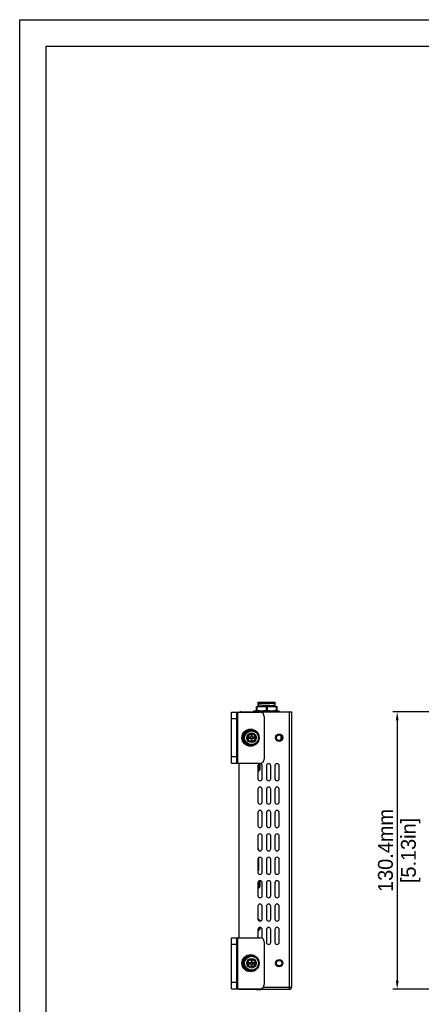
# Model space of a CAD drawing. Header units: millimetres. Extents: x 2497 to 3553, y 296 to 1027.
# Tile 2 of 5: x 2497 to 2685, y 564 to 1027. Entities that reach past the tile are written whole.
import ezdxf

# ---------------------------------------------------------------- set-up
doc = ezdxf.new("R2010")
doc.units = ezdxf.units.MM
doc.layers.add('M0400PA01500DXF_CONTINUOUS_LINE', color=7, linetype='Continuous')
doc.layers.add('标注', color=7, linetype='Continuous')
doc.dimstyles.get("Standard").update_dxf_attribs({"dimscale": 2, "dimtxt": 3.5, "dimasz": 2, "dimexe": 1, "dimexo": 1, "dimgap": 1, "dimtad": 1, "dimtoh": 1, "dimdec": 1, "dimdsep": 46, "dimtxsty": 'Standard', "dimcen": 0, "dimclrd": 3, "dimclre": 3, "dimadec": 0, "dimazin": 0, "dimtp": 0.01, "dimtm": 0.01, "dimtfac": 1, "dimtdec": 1, "dimtofl": 0, "dimtmove": 0, "dimatfit": 3, "dimfxl": 1, "dimtfillclr": 256, "dimtolj": 1, "dimarcsym": 0})

# ---------------------------------------------------------------- blocks, each defined once
blk = doc.blocks.new('*D17')
at = {"layer": 'Defpoints', "color": 0}
for p in [(2747.01, 701.54), (2674.14, 571.14), (2747.01, 571.14)]:
    blk.add_point(p, dxfattribs=at)
at = {"layer": '标注', "color": 3, "lineweight": -2}
for p, q in [((2745.01, 701.54), (2672.14, 701.54)), ((2674.14, 697.54), (2674.14, 575.14)), ((2745.01, 571.14), (2672.14, 571.14))]:
    blk.add_line(p, q, dxfattribs=at)
at = {"layer": '标注', "color": 3}
for points in [[(2674.8, 697.54), (2673.47, 697.54), (2674.14, 701.54)], [(2673.47, 575.14), (2674.8, 575.14), (2674.14, 571.14)]]:
    blk.add_solid(points, dxfattribs=at)
at = {"layer": '标注', "color": 0, "char_height": 7, "attachment_point": 5, "rotation": 90}
for s, insert in [('\\A1;130.4mm', (2668.64, 636.34)), ('[5.13in]', (2680.45, 636.34))]:
    blk.add_mtext(s, dxfattribs=dict(at, insert=insert))

msp = doc.modelspace()

# ---------------------------------------------------------------- linework, layer by layer
for points in [[(2496.52, 1026.9), (3552.58, 1026.9), (3552.58, 295.64), (2496.52, 295.64)], [(3540.17, 308.05), (2508.93, 308.05), (2508.93, 1014.49), (3540.17, 1014.49)]]:
    msp.add_lwpolyline(points, close=True)
at = {"layer": 'M0400PA01500DXF_CONTINUOUS_LINE', "color": 7, "linetype": 'Continuous'}
for p, q in [((2607.86, 702.04), (2607.86, 704.04)), ((2607.91, 704.04), (2607.86, 704.04)), ((2607.91, 704.04), (2617.4, 704.04)), ((2608.11, 703.83), (2608.11, 702.25)), ((2608.66, 704.04), (2608.66, 706.04)), ((2608.66, 706.04), (2616.66, 706.04)), ((2608.66, 705.03), (2608.66, 705.24)), ((2610.73, 705.24), (2608.66, 705.24)), ((2608.66, 704.04), (2608.66, 704.09)), ((2611.66, 704.04), (2611.83, 704.05)), ((2611.83, 704.05), (2612.24, 704.07)), ((2612.24, 704.07), (2612.66, 704.09)), ((2612.41, 703.83), (2612.41, 702.25)), ((2612.91, 703.83), (2612.91, 702.25)), ((2616.66, 704.04), (2616.66, 706.04)), ((2616.66, 704.4), (2616.66, 704.72)), ((2617.21, 703.83), (2617.21, 702.25)), ((2617.4, 704.04), (2617.46, 704.04)), ((2617.46, 704.04), (2617.46, 702.04)), ((2596.11, 677.34), (2596.11, 701.34)), ((2596.11, 701.34), (2609.61, 701.34)), ((2598.61, 677.34), (2598.61, 701.34)), ((2599.11, 677.34), (2599.11, 701.34)), ((2600.61, 701.54), (2624.61, 701.54)), ((2606.66, 701.54), (2606.66, 702.04)), ((2606.66, 702.04), (2618.66, 702.04)), ((2609.81, 701.84), (2609.51, 701.54)), ((2609.81, 701.84), (2615.61, 701.84)), ((2611.61, 699.34), (2611.61, 679.34)), ((2615.61, 701.84), (2615.91, 701.54)), ((2618.66, 701.54), (2618.66, 702.04)), ((2623.41, 572.14), (2623.41, 701.54)), ((2624.61, 572.14), (2624.61, 701.54)), ((2596.11, 698.34), (2598.61, 698.34)), ((2605.36, 690.74), (2605.36, 689.59)), ((2605.86, 690.74), (2605.36, 690.74)), ((2605.86, 689.59), (2605.86, 690.74)), ((2619.61, 688.51), (2619.61, 690.17)), ((2604.21, 689.59), (2604.21, 689.09)), ((2605.36, 689.59), (2604.21, 689.59)), ((2604.21, 689.09), (2605.36, 689.09)), ((2605.36, 689.09), (2605.36, 687.94)), ((2605.36, 687.94), (2605.86, 687.94)), ((2607.01, 689.59), (2605.86, 689.59)), ((2605.86, 687.94), (2605.86, 689.09)), ((2605.86, 689.09), (2607.01, 689.09)), ((2607.01, 689.09), (2607.01, 689.59)), ((2598.61, 680.34), (2596.11, 680.34)), ((2596.11, 677.34), (2609.61, 677.34)), ((2599.61, 677.34), (2599.61, 595.34)), ((2608.61, 676.14), (2608.61, 670.14)), ((2609.01, 676.94), (2609.01, 673.84)), ((2609.51, 677.13), (2609.51, 674.34)), ((2610.61, 670.14), (2610.61, 676.14)), ((2612.61, 676.14), (2612.61, 670.14)), ((2614.61, 670.14), (2614.61, 676.14)), ((2616.61, 676.14), (2616.61, 670.14)), ((2618.61, 670.14), (2618.61, 676.14)), ((2608.61, 673.84), (2609.01, 673.84)), ((2608.61, 673.84), (2609.01, 673.84)), ((2608.61, 665.14), (2608.61, 659.14)), ((2610.61, 659.14), (2610.61, 665.14)), ((2612.61, 665.14), (2612.61, 659.14)), ((2614.61, 659.14), (2614.61, 665.14)), ((2616.61, 665.14), (2616.61, 659.14)), ((2618.61, 659.14), (2618.61, 665.14)), ((2608.61, 654.14), (2608.61, 648.14)), ((2610.61, 648.14), (2610.61, 654.14)), ((2612.61, 654.14), (2612.61, 648.14)), ((2614.61, 648.14), (2614.61, 654.14)), ((2616.61, 654.14), (2616.61, 648.14)), ((2618.61, 648.14), (2618.61, 654.14)), ((2608.61, 643.14), (2608.61, 637.14)), ((2610.61, 637.14), (2610.61, 643.14)), ((2612.61, 643.14), (2612.61, 637.14)), ((2614.61, 637.14), (2614.61, 643.14)), ((2616.61, 643.14), (2616.61, 637.14)), ((2618.61, 637.14), (2618.61, 643.14)), ((2608.71, 637.07), (2608.61, 637.07)), ((2608.71, 636.71), (2608.71, 637.07)), ((2609.11, 636.9), (2608.71, 636.9)), ((2609.11, 636.27), (2609.11, 636.9)), ((2608.61, 632.14), (2608.61, 626.14)), ((2608.71, 626.87), (2608.71, 632.57)), ((2609.11, 627.04), (2609.11, 633.01)), ((2610.61, 626.14), (2610.61, 632.14)), ((2612.61, 632.14), (2612.61, 626.14)), ((2614.61, 626.14), (2614.61, 632.14)), ((2616.61, 632.14), (2616.61, 626.14)), ((2618.61, 626.14), (2618.61, 632.14)), ((2608.71, 626.87), (2608.61, 626.87)), ((2608.71, 627.04), (2609.11, 627.04)), ((2608.61, 621.14), (2608.61, 615.14)), ((2609.01, 621.94), (2609.01, 618.84)), ((2609.51, 622.13), (2609.51, 619.34)), ((2610.61, 615.14), (2610.61, 621.14)), ((2612.61, 621.14), (2612.61, 615.14)), ((2614.61, 615.14), (2614.61, 621.14)), ((2616.61, 621.14), (2616.61, 615.14)), ((2618.61, 615.14), (2618.61, 621.14)), ((2608.61, 618.84), (2609.01, 618.84)), ((2608.61, 618.84), (2609.01, 618.84)), ((2608.61, 610.14), (2608.61, 604.14)), ((2610.61, 604.14), (2610.61, 610.14)), ((2612.61, 610.14), (2612.61, 604.14)), ((2614.61, 604.14), (2614.61, 610.14)), ((2616.61, 610.14), (2616.61, 604.14)), ((2618.61, 604.14), (2618.61, 610.14)), ((2608.65, 603.84), (2609.01, 603.84)), ((2608.65, 603.84), (2609.01, 603.84)), ((2609.01, 603.84), (2609.01, 603.34)), ((2609.51, 603.34), (2609.51, 603.15)), ((2608.61, 599.14), (2608.61, 595.34)), ((2608.61, 598.84), (2609.01, 598.84)), ((2608.61, 598.84), (2609.01, 598.84)), ((2609.01, 599.94), (2609.01, 598.84)), ((2609.51, 600.13), (2609.51, 599.34)), ((2610.61, 595.07), (2610.61, 599.14)), ((2612.61, 599.14), (2612.61, 593.14)), ((2614.61, 593.14), (2614.61, 599.14)), ((2616.61, 599.14), (2616.61, 593.14)), ((2618.61, 593.14), (2618.61, 599.14)), ((2596.11, 595.34), (2609.61, 595.34)), ((2596.11, 571.34), (2596.11, 595.34)), ((2598.61, 571.34), (2598.61, 595.34)), ((2599.11, 571.34), (2599.11, 595.34)), ((2611.61, 593.34), (2611.61, 573.34)), ((2596.11, 592.34), (2598.61, 592.34)), ((2605.36, 583.59), (2604.21, 583.59)), ((2604.21, 583.59), (2604.21, 583.09)), ((2605.86, 584.74), (2605.36, 584.74)), ((2605.36, 584.74), (2605.36, 583.59)), ((2605.86, 583.59), (2605.86, 584.74)), ((2607.01, 583.59), (2605.86, 583.59)), ((2607.01, 583.09), (2607.01, 583.59)), ((2604.21, 583.09), (2605.36, 583.09)), ((2605.36, 583.09), (2605.36, 581.94)), ((2605.36, 581.94), (2605.86, 581.94)), ((2605.86, 583.09), (2607.01, 583.09)), ((2605.86, 581.94), (2605.86, 583.09)), ((2598.61, 574.34), (2596.11, 574.34)), ((2596.11, 571.34), (2609.61, 571.34)), ((2599.61, 571.34), (2599.61, 571.14)), ((2599.61, 571.14), (2623.41, 571.14)), ((2600.61, 571.34), (2600.61, 571.14)), ((2607.91, 570.84), (2607.91, 571.14)), ((2608.01, 570.84), (2607.91, 570.84)), ((2608.01, 571.14), (2608.01, 570.84)), ((2610.01, 570.84), (2608.01, 570.84)), ((2610.01, 571.14), (2610.01, 570.84)), ((2611.2, 572.14), (2624.61, 572.14)), ((2623.41, 571.14), (2623.41, 572.14)), ((2624.52, 571.89), (2623.9, 572.14))]:
    msp.add_line(p, q, dxfattribs=at)
for centre, radius in [((2605.11, 689.34), 4.04), ((2605.11, 689.34), 3.78), ((2605.61, 689.34), 3.25), ((2605.61, 689.34), 2.25), ((2605.61, 689.34), 1.75), ((2618.61, 689.34), 1.75), ((2618.61, 689.34), 1.3), ((2605.11, 583.34), 4.04), ((2605.11, 583.34), 3.78), ((2605.61, 583.34), 3.25), ((2605.61, 583.34), 2.25), ((2605.61, 583.34), 1.75), ((2618.61, 583.34), 1.75), ((2618.61, 583.34), 1.3)]:
    msp.add_circle(centre, radius, dxfattribs=at)
for centre, radius, start, end in [((2600.61, 700.54), 1, 90, 126.7955), ((2609.61, 699.34), 2, 0, 90), ((2605.11, 689.34), 3.45, 62.9485, 297.0516), ((2605.11, 689.34), 3.34, 74.7997, 285.2003), ((2609.61, 676.14), 1, 0, 180), ((2609.61, 679.34), 2, 270, 0), ((2613.61, 676.14), 1, 0, 180), ((2617.61, 676.14), 1, 0, 180), ((2609.01, 674.34), 0.5, 270, 0), ((2609.61, 670.14), 1, 180, 0), ((2613.61, 670.14), 1, 180, 0), ((2617.61, 670.14), 1, 180, 0), ((2609.61, 665.14), 1, 0, 180), ((2613.61, 665.14), 1, 0, 180), ((2617.61, 665.14), 1, 0, 180), ((2609.61, 659.14), 1, 180, 0), ((2613.61, 659.14), 1, 180, 0), ((2617.61, 659.14), 1, 180, 0), ((2609.61, 654.14), 1, 0, 180), ((2613.61, 654.14), 1, 0, 180), ((2617.61, 654.14), 1, 0, 180), ((2609.61, 648.14), 1, 180, 0), ((2613.61, 648.14), 1, 180, 0), ((2617.61, 648.14), 1, 180, 0), ((2609.61, 643.14), 1, 0, 180), ((2613.61, 643.14), 1, 0, 180), ((2617.61, 643.14), 1, 0, 180), ((2609.61, 637.14), 1, 180, 0), ((2613.61, 637.14), 1, 180, 0), ((2617.61, 637.14), 1, 180, 0), ((2609.61, 632.14), 1, 0, 180), ((2613.61, 632.14), 1, 0, 180), ((2617.61, 632.14), 1, 0, 180), ((2609.61, 626.14), 1, 180, 0), ((2613.61, 626.14), 1, 180, 0), ((2617.61, 626.14), 1, 180, 0), ((2609.61, 621.14), 1, 0, 180), ((2613.61, 621.14), 1, 0, 180), ((2617.61, 621.14), 1, 0, 180), ((2609.01, 619.34), 0.5, 270, 0), ((2609.61, 615.14), 1, 180, 0), ((2609.61, 610.14), 1, 0, 180), ((2613.61, 615.14), 1, 180, 0), ((2613.61, 610.14), 1, 0, 180), ((2617.61, 615.14), 1, 180, 0), ((2617.61, 610.14), 1, 0, 180), ((2609.61, 604.14), 1, 180, 0), ((2609.01, 603.34), 0.5, 0, 90), ((2613.61, 604.14), 1, 180, 0), ((2617.61, 604.14), 1, 180, 0), ((2609.61, 599.14), 1, 0, 180), ((2609.01, 599.34), 0.5, 270, 0), ((2613.61, 599.14), 1, 0, 180), ((2617.61, 599.14), 1, 0, 180), ((2609.61, 593.34), 2, 0, 90), ((2613.61, 593.14), 1, 180, 0), ((2617.61, 593.14), 1, 180, 0), ((2605.11, 583.34), 3.45, 62.9485, 297.0516), ((2605.11, 583.34), 3.34, 74.7997, 285.2003), ((2609.61, 573.34), 2, 270, 0), ((2623.41, 572.34), 1.2, 270, 350.399)]:
    msp.add_arc(centre, radius, start, end, dxfattribs=at)
for points, knots in [([(2607.86, 703.83), (2607.86, 703.83), (2607.86, 703.82), (2607.87, 703.8), (2607.9, 703.8), (2607.93, 703.79), (2607.96, 703.8), (2608.02, 703.81), (2608.07, 703.82), (2608.11, 703.83)], [0, 0, 0, 0, 0.060797, 0.125001, 0.206868, 0.314238, 0.449258, 0.610836, 1, 1, 1, 1]), ([(2612.41, 703.83), (2612.23, 703.89), (2611.88, 703.97), (2611.34, 704.02), (2610.8, 704.04), (2610.26, 704.04), (2609.72, 704.04), (2609.17, 704.02), (2608.63, 703.97), (2608.28, 703.89), (2608.11, 703.83)], [0, 0, 0, 0, 0.125509, 0.250421, 0.375204, 0.499974, 0.624745, 0.749532, 0.874456, 1, 1, 1, 1]), ([(2610.73, 705.24), (2610.58, 705.23), (2610.29, 705.22), (2609.89, 705.19), (2609.53, 705.16), (2609.23, 705.14), (2608.99, 705.11), (2608.82, 705.09), (2608.72, 705.06), (2608.67, 705.05), (2608.66, 705.03), (2608.66, 705.03)], [0, 0, 0, 0, 0.214639, 0.40981, 0.581286, 0.725912, 0.841386, 0.925794, 0.978134, 0.992377, 1, 1, 1, 1]), ([(2608.67, 704.11), (2608.67, 704.11), (2608.66, 704.1), (2608.66, 704.1), (2608.66, 704.09)], [0, 0, 0, 0, 0.336659, 1, 1, 1, 1]), ([(2612.66, 704.4), (2612.17, 704.38), (2611.47, 704.34), (2610.57, 704.29), (2609.98, 704.26), (2609.49, 704.22), (2609.15, 704.19), (2608.93, 704.17), (2608.81, 704.15), (2608.73, 704.13), (2608.69, 704.12), (2608.67, 704.11)], [0, 0, 0, 0, 0.363222, 0.529184, 0.676999, 0.80173, 0.89901, 0.936349, 0.965704, 0.986906, 1, 1, 1, 1]), ([(2616.39, 705.49), (2616.37, 705.48), (2616.31, 705.47), (2616.19, 705.45), (2616.02, 705.44), (2615.79, 705.42), (2615.51, 705.41), (2615.05, 705.39), (2614.38, 705.36), (2613.51, 705.33), (2612.58, 705.3), (2611.65, 705.27), (2611.03, 705.25), (2610.73, 705.24)], [0, 0, 0, 0, 0.010697, 0.031801, 0.063083, 0.103995, 0.153901, 0.211949, 0.348689, 0.505639, 0.673129, 0.841255, 1, 1, 1, 1]), ([(2612.41, 703.83), (2612.43, 703.83), (2612.51, 703.8), (2612.59, 703.79), (2612.66, 703.79)], [0, 0, 0, 0, 0.236122, 1, 1, 1, 1]), ([(2612.66, 704.4), (2612.92, 704.42), (2613.43, 704.44), (2614.17, 704.48), (2614.85, 704.52), (2615.45, 704.56), (2615.88, 704.59), (2616.17, 704.62), (2616.34, 704.64), (2616.47, 704.65), (2616.57, 704.67), (2616.62, 704.69), (2616.66, 704.71), (2616.66, 704.72)], [0, 0, 0, 0, 0.194044, 0.381063, 0.553222, 0.704159, 0.828238, 0.878622, 0.920623, 0.953872, 0.978058, 0.993166, 1, 1, 1, 1]), ([(2616.64, 704.39), (2616.63, 704.38), (2616.58, 704.36), (2616.5, 704.35), (2616.38, 704.33), (2616.17, 704.3), (2615.82, 704.27), (2615.33, 704.24), (2614.75, 704.2), (2613.84, 704.15), (2613.14, 704.11), (2612.66, 704.09)], [0, 0, 0, 0, 0.013079, 0.034274, 0.063648, 0.100984, 0.198268, 0.322991, 0.470798, 0.636774, 1, 1, 1, 1]), ([(2612.66, 703.79), (2612.68, 703.79), (2612.76, 703.8), (2612.85, 703.81), (2612.91, 703.83)], [0, 0, 0, 0, 0.260899, 1, 1, 1, 1]), ([(2617.21, 703.83), (2617.03, 703.89), (2616.68, 703.97), (2616.14, 704.02), (2615.6, 704.04), (2615.06, 704.04), (2614.52, 704.04), (2613.97, 704.02), (2613.43, 703.97), (2613.08, 703.89), (2612.91, 703.83)], [0, 0, 0, 0, 0.125542, 0.25046, 0.375239, 0.5, 0.62476, 0.749539, 0.874457, 1, 1, 1, 1]), ([(2616.66, 704.4), (2616.66, 704.4), (2616.65, 704.39), (2616.64, 704.39), (2616.64, 704.39)], [0, 0, 0, 0, 0.663779, 1, 1, 1, 1]), ([(2617.21, 703.83), (2617.24, 703.82), (2617.29, 703.81), (2617.35, 703.8), (2617.39, 703.79), (2617.42, 703.8), (2617.44, 703.8), (2617.45, 703.82), (2617.46, 703.83), (2617.46, 703.83)], [0, 0, 0, 0, 0.389217, 0.550776, 0.685807, 0.793143, 0.875005, 0.939178, 1, 1, 1, 1]), ([(2608.11, 702.25), (2608.07, 702.26), (2608.02, 702.27), (2607.96, 702.28), (2607.93, 702.29), (2607.9, 702.29), (2607.87, 702.28), (2607.86, 702.27), (2607.86, 702.25), (2607.86, 702.25)], [0, 0, 0, 0, 0.389215, 0.550774, 0.685807, 0.793143, 0.875005, 0.939178, 1, 1, 1, 1]), ([(2608.11, 702.25), (2608.28, 702.19), (2608.63, 702.11), (2609.17, 702.06), (2609.72, 702.05), (2610.26, 702.04), (2610.8, 702.05), (2611.34, 702.06), (2611.88, 702.11), (2612.23, 702.19), (2612.41, 702.25)], [0, 0, 0, 0, 0.125542, 0.25046, 0.375239, 0.5, 0.62476, 0.749539, 0.874457, 1, 1, 1, 1]), ([(2612.66, 702.29), (2612.63, 702.29), (2612.55, 702.28), (2612.47, 702.27), (2612.41, 702.25)], [0, 0, 0, 0, 0.260899, 1, 1, 1, 1]), ([(2612.91, 702.25), (2612.89, 702.25), (2612.81, 702.28), (2612.72, 702.29), (2612.66, 702.29)], [0, 0, 0, 0, 0.236122, 1, 1, 1, 1]), ([(2612.91, 702.25), (2613.08, 702.19), (2613.43, 702.11), (2613.97, 702.06), (2614.52, 702.05), (2615.06, 702.04), (2615.6, 702.05), (2616.14, 702.06), (2616.68, 702.11), (2617.03, 702.19), (2617.21, 702.25)], [0, 0, 0, 0, 0.125509, 0.250421, 0.375204, 0.499974, 0.624744, 0.749531, 0.874455, 1, 1, 1, 1]), ([(2617.46, 702.25), (2617.46, 702.25), (2617.45, 702.27), (2617.44, 702.28), (2617.42, 702.29), (2617.39, 702.29), (2617.35, 702.28), (2617.29, 702.27), (2617.24, 702.26), (2617.21, 702.25)], [0, 0, 0, 0, 0.060797, 0.125, 0.206867, 0.314237, 0.449257, 0.610836, 1, 1, 1, 1])]:
    msp.add_open_spline(points, degree=3, knots=knots, dxfattribs=at)

# ---------------------------------------------------------------- dimensions: what is measured, and where the dimension line sits
at = {"layer": '标注'}
dim = msp.add_linear_dim(base=(2674.14, 571.14), p1=(2747.01, 701.54), p2=(2747.01, 571.14), angle=90, dimstyle='Standard', override={"dimpost": 'mm\\X'}, dxfattribs=at)
dim.commit()
dim.dimension.update_dxf_attribs({"geometry": '*D17', "text_midpoint": (2674.14, 636.34)})

doc.saveas('drawing.dxf')
